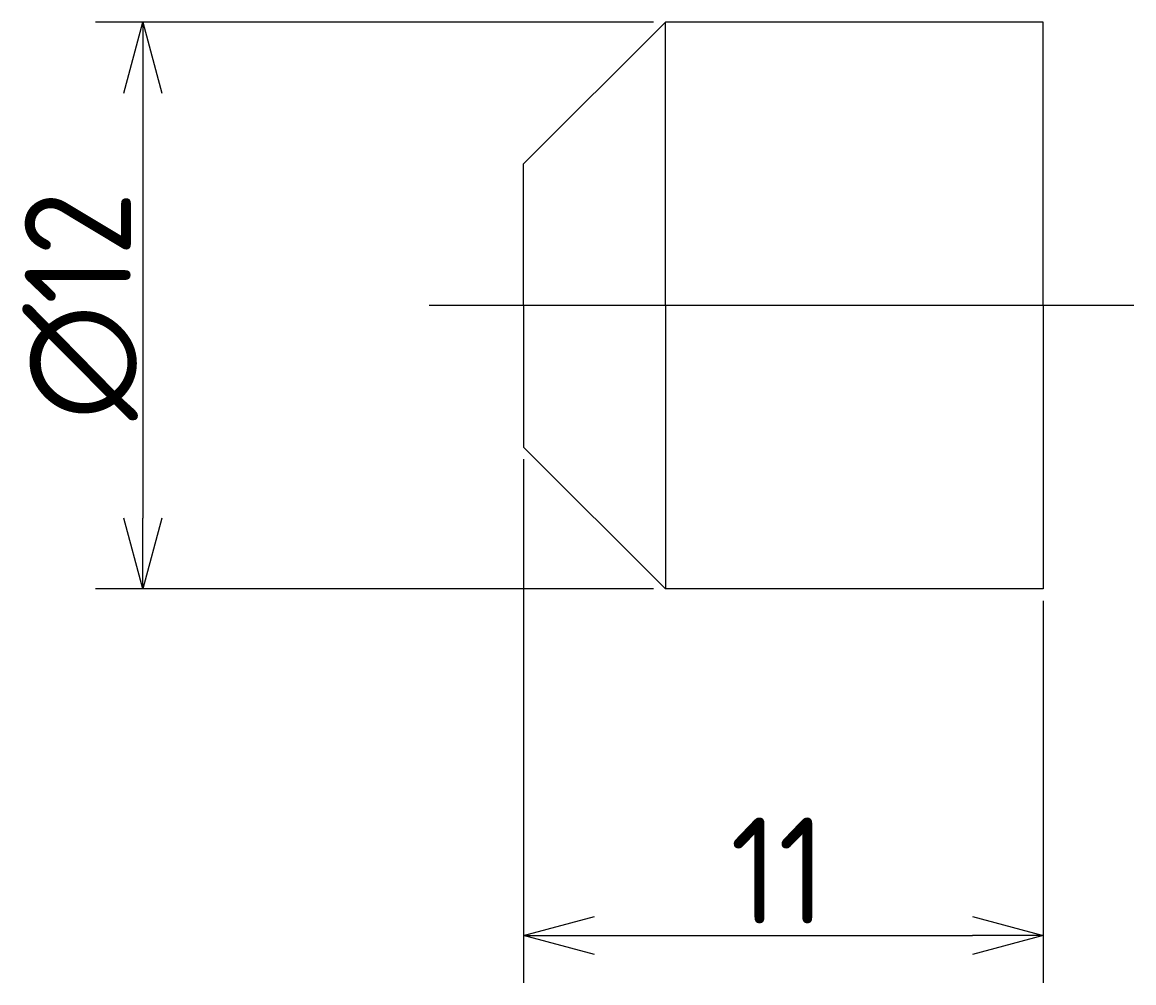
# Model space of a CAD drawing. Extents: x 191.4 to 214.9, y 148.6 to 169.
import ezdxf

# ---------------------------------------------------------------- set-up
doc = ezdxf.new("R2010")
doc.units = 0
doc.linetypes.add('CENTER', pattern=[50.8, 31.75, -6.35, 6.35, -6.35])
doc.layers.get('0').update_dxf_attribs({"linetype": 'CONTINUOUS'})
doc.layers.get('DEFPOINTS').update_dxf_attribs({"linetype": 'CONTINUOUS'})
doc.layers.add('図形', color=7, linetype='CONTINUOUS')
doc.layers.add('寸法_文字', color=3, linetype='CONTINUOUS')
doc.layers.get('0').off()
doc.styles.add('DIMENSION', font='isocp.shx', dxfattribs={"bigfont": 'bigfont.shx'})
doc.dimstyles.get("Standard").update_dxf_attribs({"dimtxt": 0.18, "dimasz": 0.18, "dimexe": 0.18, "dimexo": 0.0625, "dimgap": 0.09, "dimtad": 0, "dimtih": 1, "dimtoh": 1, "dimzin": 0, "dimcen": 0.09, "dimazin": 3, "dimtfac": 1, "dimtofl": 0, "dimtmove": 0, "dimatfit": 3})

# ---------------------------------------------------------------- blocks, each defined once
blk = doc.blocks.new('_OPEN30')
at = {"color": 0, "linetype": 'BYBLOCK'}
for p, q in [((-1, 0.268), (0, 0)), ((0, 0), (-1, -0.268)), ((0, 0), (-1, 0))]:
    blk.add_line(p, q, dxfattribs=at)
blk = doc.blocks.new('*U48')
at = {"layer": '寸法_文字', "color": 3, "style": 'DIMENSION'}
blk.add_text('∅12', height=2.25, rotation=90, dxfattribs=at).set_placement((193.667, 160.524))
blk = doc.blocks.new('*D47')
at = {"layer": 'DEFPOINTS', "color": 0}
for p in [(204.979, 168.954), (193.917, 156.954), (204.979, 156.954)]:
    blk.add_point(p, dxfattribs=at)
at = {"layer": '寸法_文字', "color": 3}
for p, q in [((204.729, 168.954), (192.917, 168.954)), ((193.917, 167.454), (193.917, 158.454)), ((204.729, 156.954), (192.917, 156.954))]:
    blk.add_line(p, q, dxfattribs=at)
at = {"layer": '寸法_文字', "color": 3, "xscale": 1.5, "yscale": 1.5, "zscale": 1.5}
for p, rotation in [((193.917, 168.954), 90), ((193.917, 156.954), 270)]:
    blk.add_blockref('_OPEN30', p, dxfattribs=dict(at, rotation=rotation))
at = {"layer": '寸法_文字'}
blk.add_blockref('*U48', (0, 0), dxfattribs=at)
blk = doc.blocks.new('*U50')
at = {"layer": '寸法_文字', "color": 3, "style": 'DIMENSION'}
blk.add_text('11', height=2.25, dxfattribs=at).set_placement((206.354, 149.863))
blk = doc.blocks.new('*D49')
at = {"layer": 'DEFPOINTS', "color": 0}
for p in [(201.979, 159.954), (212.979, 156.954), (212.979, 149.613)]:
    blk.add_point(p, dxfattribs=at)
at = {"layer": '寸法_文字', "color": 3}
for p, q in [((201.979, 159.704), (201.979, 148.613)), ((212.979, 156.704), (212.979, 148.613)), ((203.479, 149.613), (211.479, 149.613))]:
    blk.add_line(p, q, dxfattribs=at)
at = {"layer": '寸法_文字'}
blk.add_blockref('*U50', (0, 0), dxfattribs=at)
at = {"layer": '寸法_文字', "color": 3, "xscale": 1.5, "yscale": 1.5, "zscale": 1.5, "rotation": 180}
blk.add_blockref('_OPEN30', (201.979, 149.613), dxfattribs=at)
at = {"layer": '寸法_文字', "color": 3, "xscale": 1.5, "yscale": 1.5, "zscale": 1.5}
blk.add_blockref('_OPEN30', (212.979, 149.613), dxfattribs=at)

msp = doc.modelspace()

# ---------------------------------------------------------------- linework, layer by layer
at = {"layer": '図形'}
for p, q in [((204.979, 168.954), (201.979, 165.954)), ((204.979, 162.954), (204.979, 168.954)), ((212.979, 168.954), (204.979, 168.954)), ((212.979, 162.954), (212.979, 168.954)), ((212.979, 162.954), (212.979, 167.954)), ((201.979, 162.954), (201.979, 165.954)), ((201.979, 162.954), (201.979, 159.954)), ((204.979, 162.954), (204.979, 156.954)), ((212.979, 162.954), (212.979, 157.954)), ((212.979, 162.954), (212.979, 156.954)), ((204.979, 156.954), (201.979, 159.954)), ((212.979, 156.954), (204.979, 156.954))]:
    msp.add_line(p, q, dxfattribs=at)
at = {"layer": '図形', "color": 3, "linetype": 'CENTER'}
msp.add_line((214.895, 162.954), (199.979, 162.954), dxfattribs=at)

# ---------------------------------------------------------------- dimensions: what is measured, and where the dimension line sits
at = {"layer": '寸法_文字'}
dim = msp.add_linear_dim(base=(193.917, 156.954), p1=(204.979, 168.954), p2=(204.979, 156.954), angle=90, dimstyle='Standard', override={"dimscale": 0.5, "dimpost": '%%c<>'}, dxfattribs=at)
dim.commit()
dim.dimension.update_dxf_attribs({"geometry": '*D47', "text_midpoint": (192.542, 162.954)})
dim = msp.add_linear_dim(base=(212.979, 149.613), p1=(201.979, 159.954), p2=(212.979, 156.954), dimstyle='Standard', override={"dimscale": 0.5}, dxfattribs=at)
dim.commit()
dim.dimension.update_dxf_attribs({"geometry": '*D49', "text_midpoint": (207.479, 150.988)})

doc.saveas('drawing.dxf')
